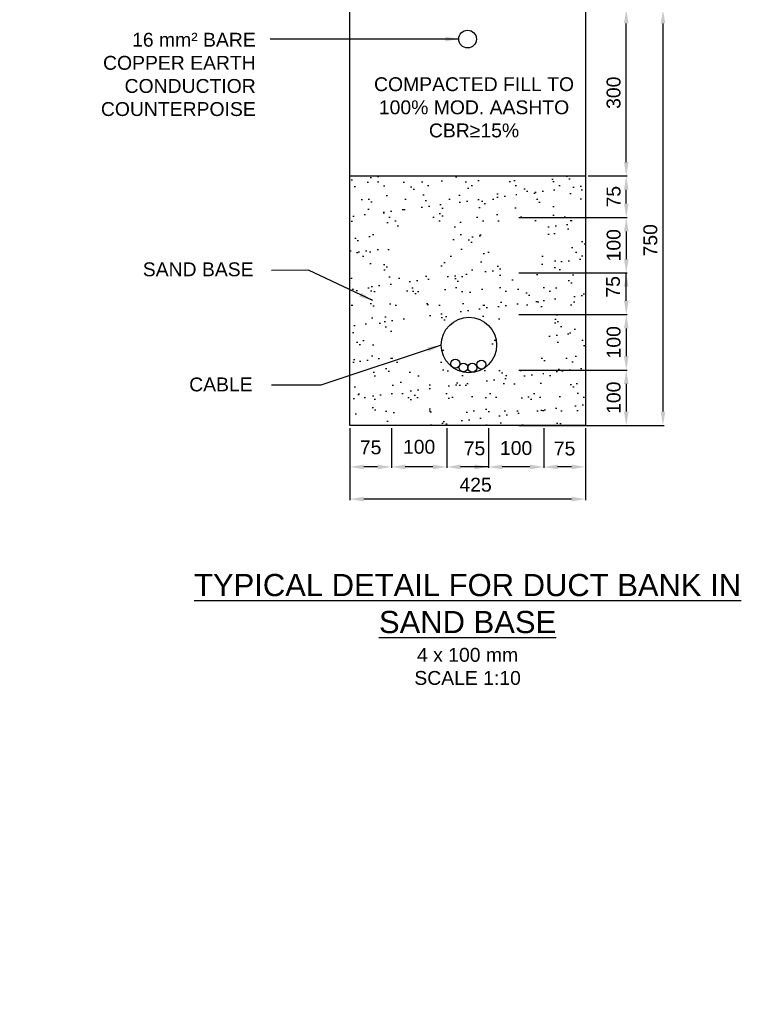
# Model space of a CAD drawing. Header units: metres. Extents: x -4024927 to 10167049, y -539908 to 13839353.
# Tile 36 of 211: x 1379361 to 1380680, y -174815 to -173039. Entities that reach past the tile are written whole.
import ezdxf

# ---------------------------------------------------------------- set-up
doc = ezdxf.new("R2010")
doc.units = ezdxf.units.M
doc.linetypes.add('CONTIUOUS', pattern=[0])
for name, color, linetype in [('B-3-E-AF09$0$e-anno-daro', 40, 'Continuous'), ('B-3-E-AF09$0$E-ANNO-T080', 2, 'Continuous'), ('B-3-E-AF09$0$e-anno-t175', 214, 'Continuous'), ('B-3-E-AF09$0$E-DETL-DIM', 1, 'Continuous'), ('B-3-E-AF09$0$E-DETL-PATT', 10, 'Continuous'), ('B-3-E-AF09$0$EL2', 2, 'Continuous'), ('B-3-E-AF09$0$EL7', 7, 'Continuous'), ('EL-AGLI-EQUP-PAPI-N-RefEdit0', 1, 'CONTIUOUS')]:
    doc.layers.add(name, color=color, linetype=linetype)
doc.styles.add('Arial', font='arial.ttf')
doc.styles.add('B-3-E-AF09$0$E175', font='verdana.ttf', dxfattribs={"height": 400.001})
doc.styles.add('B-3-E-AF09$0$L100', font='arial.ttf')
doc.dimstyles.new('B-3-E-AF09$0$E-DETAIL', dxfattribs={"dimtxt": 200, "dimasz": 175, "dimexe": 0.18, "dimexo": 0.5, "dimgap": 50, "dimtad": 1, "dimdec": 0, "dimlfac": 0.1, "dimzin": 0, "dimdsep": 46, "dimtxsty": 'B-3-E-AF09$0$L100', "dimcen": 0, "dimadec": 0, "dimazin": 0, "dimtfac": 1, "dimtdec": 0, "dimtofl": 0, "dimtmove": 2, "dimatfit": 3, "dimfxl": 1, "dimtolj": 1, "dimtzin": 0, "dimarcsym": 0})

# ---------------------------------------------------------------- blocks, each defined once
blk = doc.blocks.new('*D677')
at = {"layer": 'B-3-E-AF09$0$E-DETL-DIM', "color": 2, "linetype": 'Continuous', "lineweight": -2, "transparency": 16777216}
for p, q in [((1380386.9, -173021.1), (1380457.5, -173021.1)), ((1380455.7, -173296.1), (1380455.7, -173046.1)), ((1380386.9, -173321.1), (1380457.5, -173321.1))]:
    blk.add_line(p, q, dxfattribs=at)
at = {"layer": 'B-3-E-AF09$0$E-DETL-DIM', "color": 2, "linetype": 'Continuous', "transparency": 16777216}
for points in [[(1380451.5, -173046.1), (1380459.9, -173046.1), (1380455.7, -173021.1)], [(1380451.5, -173296.1), (1380459.9, -173296.1), (1380455.7, -173321.1)]]:
    blk.add_solid(points, dxfattribs=at)
at = {"layer": 'Defpoints', "color": 0, "linetype": 'Continuous', "transparency": 16777216}
for p in [(1380381.9, -173021.1, 132.2), (1380455.7, -173021.1), (1380381.9, -173321.1, 132.2)]:
    blk.add_point(p, dxfattribs=at)
at = {"layer": 'B-3-E-AF09$0$E-DETL-DIM', "color": 2, "linetype": 'Continuous', "transparency": 16777216, "insert": (1380432.9, -173171.1), "char_height": 25, "attachment_point": 5, "rotation": 90, "style": 'Arial'}
blk.add_mtext('\\A1;300', dxfattribs=at)
blk = doc.blocks.new('*D678')
at = {"layer": 'B-3-E-AF09$0$E-DETL-DIM', "color": 2, "linetype": 'Continuous', "lineweight": -2, "transparency": 16777216}
for p, q in [((1379956.9, -173776.1), (1379956.9, -173847.7)), ((1380031.9, -173776.2), (1380031.9, -173847.7)), ((1380006.9, -173845.9), (1379981.9, -173845.9))]:
    blk.add_line(p, q, dxfattribs=at)
at = {"layer": 'B-3-E-AF09$0$E-DETL-DIM', "color": 2, "linetype": 'Continuous', "transparency": 16777216}
for points in [[(1379981.9, -173841.7), (1379981.9, -173850.1), (1379956.9, -173845.9)], [(1380006.9, -173841.7), (1380006.9, -173850.1), (1380031.9, -173845.9)]]:
    blk.add_solid(points, dxfattribs=at)
at = {"layer": 'Defpoints', "color": 0, "linetype": 'Continuous', "transparency": 16777216}
for p in [(1379956.9, -173771.1, 132.2), (1380031.9, -173771.2, -132.2), (1379956.9, -173845.9)]:
    blk.add_point(p, dxfattribs=at)
at = {"layer": 'B-3-E-AF09$0$E-DETL-DIM', "color": 2, "linetype": 'Continuous', "transparency": 16777216, "insert": (1379994.4, -173810.7), "char_height": 25, "attachment_point": 5, "style": 'Arial'}
blk.add_mtext('\\A1;75', dxfattribs=at)
blk = doc.blocks.new('*D679')
at = {"layer": 'B-3-E-AF09$0$E-DETL-DIM', "color": 2, "linetype": 'Continuous', "lineweight": -2, "transparency": 16777216}
for p, q in [((1380031.9, -173776.1), (1380031.9, -173847.7)), ((1380131.9, -173776.1), (1380131.9, -173847.7)), ((1380106.9, -173845.9), (1380056.9, -173845.9))]:
    blk.add_line(p, q, dxfattribs=at)
at = {"layer": 'B-3-E-AF09$0$E-DETL-DIM', "color": 2, "linetype": 'Continuous', "transparency": 16777216}
for points in [[(1380056.9, -173841.7), (1380056.9, -173850.1), (1380031.9, -173845.9)], [(1380106.9, -173841.7), (1380106.9, -173850.1), (1380131.9, -173845.9)]]:
    blk.add_solid(points, dxfattribs=at)
at = {"layer": 'Defpoints', "color": 0, "linetype": 'Continuous', "transparency": 16777216}
for p in [(1380031.9, -173771.1, 0), (1380131.9, -173771.1), (1380031.9, -173845.9)]:
    blk.add_point(p, dxfattribs=at)
at = {"layer": 'B-3-E-AF09$0$E-DETL-DIM', "color": 2, "linetype": 'Continuous', "transparency": 16777216, "insert": (1380081.9, -173809.7), "char_height": 25, "attachment_point": 5, "style": 'Arial'}
blk.add_mtext('\\A1;100', dxfattribs=at)
blk = doc.blocks.new('*D680')
at = {"layer": 'B-3-E-AF09$0$E-DETL-DIM', "color": 2, "linetype": 'Continuous', "lineweight": -2, "transparency": 16777216}
for p, q in [((1380131.9, -173776.1), (1380131.9, -173847.7)), ((1380206.9, -173776.2), (1380206.9, -173847.7)), ((1380181.9, -173845.9), (1380156.9, -173845.9))]:
    blk.add_line(p, q, dxfattribs=at)
at = {"layer": 'B-3-E-AF09$0$E-DETL-DIM', "color": 2, "linetype": 'Continuous', "transparency": 16777216}
for points in [[(1380156.9, -173841.7), (1380156.9, -173850), (1380131.9, -173845.9)], [(1380181.9, -173841.7), (1380181.9, -173850), (1380206.9, -173845.9)]]:
    blk.add_solid(points, dxfattribs=at)
at = {"layer": 'Defpoints', "color": 0, "linetype": 'Continuous', "transparency": 16777216}
for p in [(1380131.9, -173771.1, 132.2), (1380206.9, -173771.2, -132.2), (1380131.9, -173845.9)]:
    blk.add_point(p, dxfattribs=at)
at = {"layer": 'B-3-E-AF09$0$E-DETL-DIM', "color": 2, "linetype": 'Continuous', "transparency": 16777216, "insert": (1380181.9, -173812.5), "char_height": 25, "attachment_point": 5, "style": 'Arial'}
blk.add_mtext('\\A1;75', dxfattribs=at)
blk = doc.blocks.new('*D681')
at = {"layer": 'B-3-E-AF09$0$E-DETL-DIM', "color": 2, "linetype": 'Continuous', "lineweight": -2, "transparency": 16777216}
for p, q in [((1380261.9, -173396.1), (1380457.5, -173396.1)), ((1380455.7, -173421.1), (1380455.7, -173471.1)), ((1380261.9, -173496.1), (1380457.5, -173496.1))]:
    blk.add_line(p, q, dxfattribs=at)
at = {"layer": 'B-3-E-AF09$0$E-DETL-DIM', "color": 2, "linetype": 'Continuous', "transparency": 16777216}
for points in [[(1380451.6, -173421.1), (1380459.9, -173421.1), (1380455.7, -173396.1)], [(1380451.6, -173471.1), (1380459.9, -173471.1), (1380455.7, -173496.1)]]:
    blk.add_solid(points, dxfattribs=at)
at = {"layer": 'Defpoints', "color": 0, "linetype": 'Continuous', "transparency": 16777216}
for p in [(1380256.9, -173396.1), (1380256.9, -173496.1), (1380455.7, -173496.1)]:
    blk.add_point(p, dxfattribs=at)
at = {"layer": 'B-3-E-AF09$0$E-DETL-DIM', "color": 2, "linetype": 'Continuous', "transparency": 16777216, "insert": (1380433, -173446.1), "char_height": 25, "attachment_point": 5, "rotation": 90, "style": 'Arial'}
blk.add_mtext('\\A1;100', dxfattribs=at)
blk = doc.blocks.new('*D682')
at = {"layer": 'B-3-E-AF09$0$E-DETL-DIM', "color": 2, "linetype": 'Continuous', "lineweight": -2, "transparency": 16777216}
for p, q in [((1380261.9, -173496.1), (1380457.5, -173496.1)), ((1380455.7, -173546.1), (1380455.7, -173521.1)), ((1380261.9, -173571.1), (1380457.5, -173571.1))]:
    blk.add_line(p, q, dxfattribs=at)
at = {"layer": 'B-3-E-AF09$0$E-DETL-DIM', "color": 2, "linetype": 'Continuous', "transparency": 16777216}
for points in [[(1380451.6, -173521.1), (1380459.9, -173521.1), (1380455.7, -173496.1)], [(1380451.6, -173546.1), (1380459.9, -173546.1), (1380455.7, -173571.1)]]:
    blk.add_solid(points, dxfattribs=at)
at = {"layer": 'Defpoints', "color": 0, "linetype": 'Continuous', "transparency": 16777216}
for p in [(1380256.9, -173496.1, 132.2), (1380455.7, -173496.1), (1380256.9, -173571.1, 132.2)]:
    blk.add_point(p, dxfattribs=at)
at = {"layer": 'B-3-E-AF09$0$E-DETL-DIM', "color": 2, "linetype": 'Continuous', "transparency": 16777216, "insert": (1380431.8, -173521.1), "char_height": 25, "attachment_point": 5, "rotation": 90, "style": 'Arial'}
blk.add_mtext('\\A1;75', dxfattribs=at)
blk = doc.blocks.new('*D683')
at = {"layer": 'B-3-E-AF09$0$E-DETL-DIM', "color": 2, "linetype": 'Continuous', "lineweight": -2, "transparency": 16777216}
for p, q in [((1380386.9, -173321.1), (1380457.5, -173321.1)), ((1380455.7, -173371.1), (1380455.7, -173346.1)), ((1380261.9, -173396.1), (1380457.5, -173396.1))]:
    blk.add_line(p, q, dxfattribs=at)
at = {"layer": 'B-3-E-AF09$0$E-DETL-DIM', "color": 2, "linetype": 'Continuous', "transparency": 16777216}
for points in [[(1380451.6, -173346.1), (1380459.9, -173346.1), (1380455.7, -173321.1)], [(1380451.6, -173371.1), (1380459.9, -173371.1), (1380455.7, -173396.1)]]:
    blk.add_solid(points, dxfattribs=at)
at = {"layer": 'Defpoints', "color": 0, "linetype": 'Continuous', "transparency": 16777216}
for p in [(1380381.9, -173321.1), (1380455.7, -173321.1), (1380256.9, -173396.1, 132.2)]:
    blk.add_point(p, dxfattribs=at)
at = {"layer": 'B-3-E-AF09$0$E-DETL-DIM', "color": 2, "linetype": 'Continuous', "transparency": 16777216, "insert": (1380433, -173358.6), "char_height": 25, "attachment_point": 5, "rotation": 90, "style": 'Arial'}
blk.add_mtext('\\A1;75', dxfattribs=at)
blk = doc.blocks.new('*D684')
at = {"layer": 'B-3-E-AF09$0$E-DETL-DIM', "color": 2, "linetype": 'Continuous', "lineweight": -2, "transparency": 16777216}
for p, q in [((1380206.9, -173776.1), (1380206.9, -173847.7)), ((1380306.9, -173776.1), (1380306.9, -173847.7)), ((1380281.9, -173845.9), (1380231.9, -173845.9))]:
    blk.add_line(p, q, dxfattribs=at)
at = {"layer": 'B-3-E-AF09$0$E-DETL-DIM', "color": 2, "linetype": 'Continuous', "transparency": 16777216}
for points in [[(1380231.9, -173841.8), (1380231.9, -173850.1), (1380206.9, -173845.9)], [(1380281.9, -173841.8), (1380281.9, -173850.1), (1380306.9, -173845.9)]]:
    blk.add_solid(points, dxfattribs=at)
at = {"layer": 'Defpoints', "color": 0, "linetype": 'Continuous', "transparency": 16777216}
for p in [(1380206.9, -173771.1), (1380306.9, -173771.1, 0), (1380206.9, -173845.9)]:
    blk.add_point(p, dxfattribs=at)
at = {"layer": 'B-3-E-AF09$0$E-DETL-DIM', "color": 2, "linetype": 'Continuous', "transparency": 16777216, "insert": (1380256.9, -173812), "char_height": 25, "attachment_point": 5, "style": 'Arial'}
blk.add_mtext('\\A1;100', dxfattribs=at)
blk = doc.blocks.new('*D685')
at = {"layer": 'B-3-E-AF09$0$E-DETL-DIM', "color": 2, "linetype": 'Continuous', "lineweight": -2, "transparency": 16777216}
for p, q in [((1380381.9, -173776.1), (1380381.9, -173847.7)), ((1380306.9, -173776.2), (1380306.9, -173847.7)), ((1380356.9, -173845.9), (1380331.9, -173845.9))]:
    blk.add_line(p, q, dxfattribs=at)
at = {"layer": 'B-3-E-AF09$0$E-DETL-DIM', "color": 2, "linetype": 'Continuous', "transparency": 16777216}
for points in [[(1380331.9, -173841.8), (1380331.9, -173850.1), (1380306.9, -173845.9)], [(1380356.9, -173841.8), (1380356.9, -173850.1), (1380381.9, -173845.9)]]:
    blk.add_solid(points, dxfattribs=at)
at = {"layer": 'Defpoints', "color": 0, "linetype": 'Continuous', "transparency": 16777216}
for p in [(1380306.9, -173771.2, -132.2), (1380381.9, -173771.1, 132.2), (1380306.9, -173845.9)]:
    blk.add_point(p, dxfattribs=at)
at = {"layer": 'B-3-E-AF09$0$E-DETL-DIM', "color": 2, "linetype": 'Continuous', "transparency": 16777216, "insert": (1380344.4, -173812.8), "char_height": 25, "attachment_point": 5, "style": 'Arial'}
blk.add_mtext('\\A1;75', dxfattribs=at)
blk = doc.blocks.new('*D688')
at = {"layer": 'B-3-E-AF09$0$E-DETL-DIM', "color": 2, "linetype": 'Continuous', "lineweight": -2, "transparency": 16777216}
for p, q in [((1379956.9, -173776.1), (1379956.9, -173905.7)), ((1380381.9, -173776.1), (1380381.9, -173905.7)), ((1380356.9, -173903.9), (1379981.9, -173903.9))]:
    blk.add_line(p, q, dxfattribs=at)
at = {"layer": 'B-3-E-AF09$0$E-DETL-DIM', "color": 2, "linetype": 'Continuous', "transparency": 16777216}
for points in [[(1379981.9, -173899.7), (1379981.9, -173908.1), (1379956.9, -173903.9)], [(1380356.9, -173899.7), (1380356.9, -173908.1), (1380381.9, -173903.9)]]:
    blk.add_solid(points, dxfattribs=at)
at = {"layer": 'Defpoints', "color": 0, "linetype": 'Continuous', "transparency": 16777216}
for p in [(1379956.9, -173771.1, 132.2), (1380381.9, -173771.1, 132.2), (1379956.9, -173903.9)]:
    blk.add_point(p, dxfattribs=at)
at = {"layer": 'B-3-E-AF09$0$E-DETL-DIM', "color": 2, "linetype": 'Continuous', "transparency": 16777216, "insert": (1380183.8, -173878.1), "char_height": 25, "attachment_point": 5, "style": 'Arial'}
blk.add_mtext('\\A1;425', dxfattribs=at)
blk = doc.blocks.new('*D689')
at = {"layer": 'B-3-E-AF09$0$E-DETL-DIM', "color": 2, "linetype": 'Continuous', "lineweight": -2, "transparency": 16777216}
for p, q in [((1380261.9, -173571.1), (1380457.5, -173571.1)), ((1380455.7, -173596.1), (1380455.7, -173646.1)), ((1380261.9, -173671.1), (1380457.5, -173671.1))]:
    blk.add_line(p, q, dxfattribs=at)
at = {"layer": 'B-3-E-AF09$0$E-DETL-DIM', "color": 2, "linetype": 'Continuous', "transparency": 16777216}
for points in [[(1380451.6, -173596.1), (1380459.9, -173596.1), (1380455.7, -173571.1)], [(1380451.6, -173646.1), (1380459.9, -173646.1), (1380455.7, -173671.1)]]:
    blk.add_solid(points, dxfattribs=at)
at = {"layer": 'Defpoints', "color": 0, "linetype": 'Continuous', "transparency": 16777216}
for p in [(1380256.9, -173571.1), (1380256.9, -173671.1), (1380455.7, -173671.1)]:
    blk.add_point(p, dxfattribs=at)
at = {"layer": 'B-3-E-AF09$0$E-DETL-DIM', "color": 2, "linetype": 'Continuous', "transparency": 16777216, "insert": (1380433, -173621.1), "char_height": 25, "attachment_point": 5, "rotation": 90, "style": 'Arial'}
blk.add_mtext('\\A1;100', dxfattribs=at)
blk = doc.blocks.new('*D648')
at = {"layer": 'B-3-E-AF09$0$E-DETL-DIM', "color": 2, "linetype": 'Continuous', "lineweight": -2, "transparency": 16777216}
for p, q in [((1380261.9, -173671.1), (1380457.5, -173671.1)), ((1380455.7, -173696.1), (1380455.7, -173746.1)), ((1380261.9, -173771.1), (1380457.5, -173771.1))]:
    blk.add_line(p, q, dxfattribs=at)
at = {"layer": 'B-3-E-AF09$0$E-DETL-DIM', "color": 2, "linetype": 'Continuous', "transparency": 16777216}
for points in [[(1380451.6, -173696.1), (1380459.9, -173696.1), (1380455.7, -173671.1)], [(1380451.6, -173746.1), (1380459.9, -173746.1), (1380455.7, -173771.1)]]:
    blk.add_solid(points, dxfattribs=at)
at = {"layer": 'Defpoints', "color": 0, "linetype": 'Continuous', "transparency": 16777216}
for p in [(1380256.9, -173671.1), (1380256.9, -173771.1), (1380455.7, -173771.1)]:
    blk.add_point(p, dxfattribs=at)
at = {"layer": 'B-3-E-AF09$0$E-DETL-DIM', "color": 2, "linetype": 'Continuous', "transparency": 16777216, "insert": (1380433, -173721.1), "char_height": 25, "attachment_point": 5, "rotation": 90, "style": 'Arial'}
blk.add_mtext('\\A1;100', dxfattribs=at)
blk = doc.blocks.new('*D703')
at = {"layer": 'B-3-E-AF09$0$E-DETL-DIM', "color": 2, "linetype": 'Continuous', "lineweight": -2, "transparency": 16777216}
for p, q in [((1380389, -173021), (1380523.8, -173021)), ((1380522, -173746), (1380522, -173046)), ((1380388.9, -173771), (1380523.8, -173771))]:
    blk.add_line(p, q, dxfattribs=at)
at = {"layer": 'B-3-E-AF09$0$E-DETL-DIM', "color": 2, "linetype": 'Continuous', "transparency": 16777216}
for points in [[(1380517.8, -173046), (1380526.1, -173046), (1380522, -173021)], [(1380517.8, -173746), (1380526.1, -173746), (1380522, -173771)]]:
    blk.add_solid(points, dxfattribs=at)
at = {"layer": 'Defpoints', "color": 0, "linetype": 'Continuous', "transparency": 16777216}
for p in [(1380384, -173021), (1380522, -173021), (1380383.9, -173771)]:
    blk.add_point(p, dxfattribs=at)
at = {"layer": 'B-3-E-AF09$0$E-DETL-DIM', "color": 2, "linetype": 'Continuous', "transparency": 16777216, "insert": (1380499.2, -173437.2), "char_height": 25, "attachment_point": 5, "rotation": 90, "style": 'Arial'}
blk.add_mtext('\\A1;750', dxfattribs=at)

msp = doc.modelspace()

# ---------------------------------------------------------------- hatches: boundary and pattern name
at = {"layer": 'B-3-E-AF09$0$E-DETL-PATT', "linetype": 'Continuous'}
h = msp.add_hatch(dxfattribs=at)
h.set_pattern_fill('AR-SAND', color=252)
h.set_pattern_definition([(37.5, (-14078.67, -6069.55), (-1.6000313, 48.9413237), [0, -38.608, 0, -43.18, 0, -41.275]), (7.5, (-14078.67, -6069.55), (44.9523283, 71.68251), [0, -20.828, 0, -34.798, 0, -13.335]), (327.5, (-14109.91, -6069.55), (79.099237, 0.1437185), [0, -12.7, 0, -45.72, 0, -59.69]), (317.5, (-14109.91, -6069.55), (76.3556452, 22.2929323), [0, -6.35, 0, -29.972, 0, -34.29])])
edge = h.paths.add_edge_path(flags=16)
edge.add_arc((1380081.86, -173446.1), 50, 0, 360)
edge = h.paths.add_edge_path(flags=16)
edge.add_arc((1380256.86, -173446.1), 50, 0, 360)
edge = h.paths.add_edge_path(flags=16)
edge.add_arc((1380256.86, -173621.1), 50, 0, 360)
edge = h.paths.add_edge_path(flags=16)
edge.add_arc((1380081.86, -173621.1), 50, 0, 360)
edge = h.paths.add_edge_path()
edge.add_arc((1380171.81, -173626.05), 50, 0, 360)
h.paths.add_polyline_path([(1379956.86, -173321.1), (1380381.86, -173321.1), (1380381.86, -173771.1), (1379956.86, -173771.1)])

# ---------------------------------------------------------------- linework, layer by layer
at = {"color": 5}
msp.add_circle((1380171.81, -173626.05, -4156.05), 50, dxfattribs=at)
at = {"layer": 'B-3-E-AF09$0$E-DETL-DIM', "color": 2, "linetype": 'Continuous'}
for p, q in [((1380455.74, -173546.1, -5414.73), (1380455.74, -173496.1, -5414.73)), ((1380207.03, -173845.9, -5414.73), (1380156.86, -173845.91, -5414.73))]:
    msp.add_line(p, q, dxfattribs=at)
at = {"layer": 'B-3-E-AF09$0$EL2', "color": 4, "linetype": 'Continuous'}
msp.add_line((1379956.86, -173321.1, -5282.54), (1380381.86, -173321.1, -5282.54), dxfattribs=at)
at = {"layer": 'B-3-E-AF09$0$EL2', "color": 4, "linetype": 'Continuous', "elevation": -5282.54}
msp.add_lwpolyline([(1379956.86, -172374.1), (1380381.86, -172374.1), (1380381.86, -173771.1), (1379956.86, -173771.1)], close=True, dxfattribs=at)
at = {"layer": 'B-3-E-AF09$0$EL7', "color": 3, "linetype": 'Continuous'}
for centre, radius in [((1380169.36, -173074.27, -5266), 16), ((1380147.2, -173659.58, 132.19), 8), ((1380161.84, -173666.58, 132.19), 8), ((1380177.97, -173666.99, 132.19), 8), ((1380194.31, -173661.32, 132.19), 8)]:
    msp.add_circle(centre, radius, dxfattribs=at)
at = {"layer": 'EL-AGLI-EQUP-PAPI-N-RefEdit0'}
msp.add_arc((3071061.1, 6743365.78), 7095987.63, 260.537675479, 260.537675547, dxfattribs=at)

# ---------------------------------------------------------------- texts
at = {"layer": 'B-3-E-AF09$0$E-ANNO-T080', "color": 2, "ltscale": 0.5, "char_height": 25, "style": 'Arial'}
for s, insert, width, attachment_point in [('\\pxqr;{\\C256;16 mm² BARE COPPER EARTH CONDUCTIOR COUNTERPOISE}', (1379495.97, -173063.01, -5282.54), 291.0927, 1), ('COMPACTED FILL TO 100% MOD. AASHTO CBR≥15%', (1380180.99, -173143.19, -5018.17), 366.4204, 2), ('SAND BASE', (1379783.16, -173476.97, -5282.54), 189.3889, 3), ('\\pxqr;CABLE', (1379781.48, -173684.6, -5282.54), 198.959, 3)]:
    msp.add_mtext(s, dxfattribs=dict(at, insert=insert, width=width, attachment_point=attachment_point))
at = {"layer": 'B-3-E-AF09$0$e-anno-t175', "color": 3, "ltscale": 0.5, "insert": (1380169.36, -174038.86, -5282.54), "char_height": 35, "width": 1121.2841, "attachment_point": 2, "style": 'B-3-E-AF09$0$E175'}
msp.add_mtext('{\\fArial|b0|i0|c0|p34;\\H1.14286x;\\LTYPICAL DETAIL FOR DUCT BANK IN  \\PSAND BASE \\l\\P\\H0.625x;\\C2;4 x 100 mm \\P\\C1;SCALE 1:10}', dxfattribs=at)

# ---------------------------------------------------------------- dimensions: what is measured, and where the dimension line sits
at = {"layer": 'B-3-E-AF09$0$E-DETL-DIM', "color": 2, "linetype": 'Continuous'}
for base, p1, p2, angle, picture, middle in [((1380455.7, -173021.1, -5414.73), (1380381.86, -173321.1, -5282.54), (1380381.86, -173021.1, -5282.54), 90, '*D677', (1380432.93, -173171.1, -5414.73)), ((1380455.72, -173321.1, -5414.73), (1380256.86, -173396.1, -5282.54), (1380381.91, -173321.1, -5414.73), 270, '*D683', (1380433.01, -173358.6, -5414.73)), ((1380455.72, -173496.1, -5414.73), (1380256.91, -173396.1, -5414.73), (1380256.91, -173496.1, -5414.73), 270, '*D681', (1380432.95, -173446.1, -5414.73)), ((1380455.72, -173671.1, -5414.73), (1380256.91, -173571.1, -5414.73), (1380256.91, -173671.1, -5414.73), 270, '*D689', (1380432.95, -173621.1, -5414.73)), ((1380455.72, -173771.1, -5414.73), (1380256.91, -173671.1, -5414.73), (1380256.91, -173771.1, -5414.73), 270, '*D648', (1380432.95, -173721.1, -5414.73))]:
    dim = msp.add_linear_dim(base=base, p1=p1, p2=p2, angle=angle, dimstyle='B-3-E-AF09$0$E-DETAIL', override={"dimscale": 10, "dimtxt": 2.5, "dimasz": 2.5, "dimgap": 1, "dimlfac": 1, "dimtxsty": 'Arial', "dimclrd": 2, "dimclre": 2, "dimclrt": 2}, dxfattribs=at)
    dim.commit()
    dim.dimension.update_dxf_attribs({"geometry": picture, "text_midpoint": middle})
for base, p1, p2, picture, middle in [((1380521.95, -173020.95, -5414.73), (1380383.93, -173771, -5414.73), (1380383.98, -173020.95, -5414.73), '*D703', (1380499.19, -173437.2, -5414.73)), ((1380455.72, -173496.1, -5414.73), (1380256.86, -173571.1, -5282.54), (1380256.86, -173496.1, -5282.54), '*D682', (1380431.79, -173521.1, -5414.73))]:
    dim = msp.add_linear_dim(base=base, p1=p1, p2=p2, angle=90, dimstyle='B-3-E-AF09$0$E-DETAIL', override={"dimscale": 10, "dimtxt": 2.5, "dimasz": 2.5, "dimgap": 1, "dimlfac": 1, "dimtxsty": 'Arial', "dimclrd": 2, "dimclre": 2, "dimclrt": 2}, dxfattribs=at)
    dim.commit()
    dim.dimension.update_dxf_attribs({"geometry": picture, "text_midpoint": middle, "dimtype": 160})
for base, p1, p2, picture, middle in [((1379956.86, -173845.91, -5282.54), (1380031.86, -173771.15, -5414.73), (1379956.86, -173771.1, -5150.35), '*D678', (1379994.36, -173810.73, -5282.54)), ((1379956.86, -173903.91, -5414.73), (1380381.86, -173771.1, -5282.54), (1379956.86, -173771.1, -5282.54), '*D688', (1380183.76, -173878.14, -5414.73)), ((1380031.86, -173845.89, -5282.54), (1380131.86, -173771.1, -5282.54), (1380031.86, -173771.1, -5282.54), '*D679', (1380081.86, -173809.69, -5282.54)), ((1380131.86, -173845.87, -5414.73), (1380206.86, -173771.15, -5546.91), (1380131.86, -173771.1, -5282.54), '*D680', (1380181.86, -173812.53, -5414.73)), ((1380206.86, -173845.93, -5414.73), (1380306.86, -173771.1, -5414.73), (1380206.86, -173771.1, -5414.73), '*D684', (1380256.86, -173811.95, -5414.73)), ((1380306.86, -173845.93, -5414.73), (1380381.86, -173771.1, -5282.54), (1380306.86, -173771.15, -5546.91), '*D685', (1380344.36, -173812.8, -5414.73))]:
    dim = msp.add_linear_dim(base=base, p1=p1, p2=p2, dimstyle='B-3-E-AF09$0$E-DETAIL', override={"dimscale": 10, "dimtxt": 2.5, "dimasz": 2.5, "dimgap": 1, "dimlfac": 1, "dimtxsty": 'Arial', "dimclrd": 2, "dimclre": 2, "dimclrt": 2}, dxfattribs=at)
    dim.commit()
    dim.dimension.update_dxf_attribs({"geometry": picture, "text_midpoint": middle, "dimtype": 160})

# ---------------------------------------------------------------- leaders
at = {"layer": 'B-3-E-AF09$0$e-anno-daro', "color": 2, "linetype": 'Continuous'}
for points in [[(1380154.33, -173074.27, -5150.35), (1379985.1, -173074.27, -5150.35), (1379812.95, -173074.27, -5150.35)], [(1379998.35, -173546.03, -5150.35), (1379882.46, -173491.27, -5150.35), (1379815.64, -173491.82, -5150.35)], [(1380121.81, -173626.05, -5150.35), (1379904.34, -173698.29, -5150.35), (1379815.64, -173698.29, -5150.35)]]:
    msp.add_leader(points, dimstyle='B-3-E-AF09$0$E-DETAIL', override={"dimscale": 10, "dimasz": 2.5}, dxfattribs=at)

doc.saveas('drawing.dxf')
